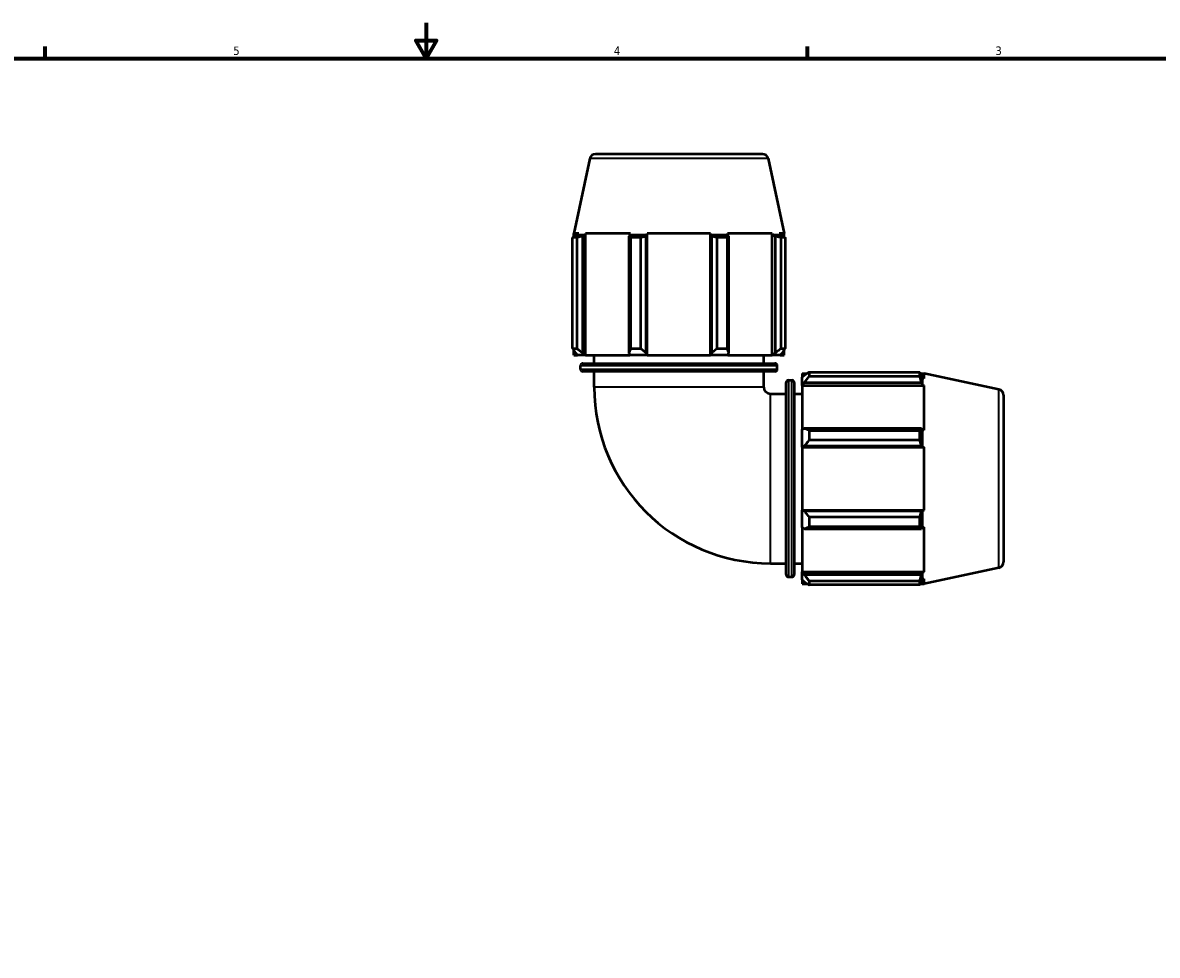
# Model space of a CAD drawing. Header units: inches. Extents: x 0.1 to 50.6, y -19.9 to 45.7.
# Tile 4 of 7: x 12.5 to 25.2, y 11 to 21.4. Entities that reach past the tile are written whole.
import ezdxf

# ---------------------------------------------------------------- set-up
doc = ezdxf.new("R2010")
doc.units = ezdxf.units.IN
doc.header["$MEASUREMENT"] = 0
for name, color, linetype, lineweight in [('Border (ANSI)', 7, 'Continuous', 70), ('Visible (ANSI)', 7, 'Continuous', 50), ('Visible Narrow (ANSI)', 7, 'Continuous', 35)]:
    doc.layers.add(name, color=color, linetype=linetype, lineweight=lineweight)
doc.styles.add('Note Text (ANSI)', font='tahoma.ttf')

# ---------------------------------------------------------------- blocks, each defined once
blk = doc.blocks.new('Borders Default Border')
at = {"layer": 'Border (ANSI)'}
for p, q in [((12.75, 21), (12.75, 21.134)), ((21.25, 21), (21.25, 21.134))]:
    blk.add_line(p, q, dxfattribs=at)
at = {"layer": 'Border (ANSI)', "flags": 128}
for points in [[(17, 21.4), (17, 21), (16.885, 21.2), (17.115, 21.2), (17, 21)], [(0.5, 1), (0.5, 21), (33.5, 21), (33.5, 1), (0.5, 1)]]:
    blk.add_lwpolyline(points, dxfattribs=at)
at = {"layer": 'Border (ANSI)', "color": 5, "true_color": 0x0000ff, "char_height": 0.0945, "attachment_point": 7, "style": 'Note Text (ANSI)'}
for s, insert in [('5', (14.847, 21.038)), ('4', (19.092, 21.04)), ('3', (23.346, 21.038))]:
    blk.add_mtext(s, dxfattribs=dict(at, insert=insert))

msp = doc.modelspace()

# ---------------------------------------------------------------- linework, layer by layer
at = {"layer": 'Visible (ANSI)'}
for p, q in [((18.823, 19.884), (18.645, 19.049)), ((18.887, 19.936), (20.747, 19.936)), ((20.811, 19.884), (20.989, 19.049)), ((18.631, 17.767), (18.631, 19.004)), ((18.677, 19.004), (18.631, 19.004)), ((18.699, 19.049), (18.645, 19.049)), ((18.645, 19.011), (18.645, 19.049)), ((18.696, 19.031), (18.663, 19.02)), ((18.677, 19.004), (18.677, 17.767)), ((18.699, 19.049), (18.696, 19.031)), ((18.774, 19.031), (18.696, 19.031)), ((18.744, 19.02), (18.774, 19.031)), ((18.744, 17.717), (18.744, 19.02)), ((18.774, 19.031), (18.777, 19.049)), ((18.777, 17.692), (18.777, 19.049)), ((19.276, 19.049), (18.777, 19.049)), ((19.274, 19.031), (19.258, 19.02)), ((19.258, 19.02), (19.258, 17.717)), ((19.276, 19.049), (19.274, 19.031)), ((19.463, 19.031), (19.274, 19.031)), ((19.28, 17.767), (19.28, 19.004)), ((19.39, 19.004), (19.28, 19.004)), ((19.39, 19.004), (19.39, 17.767)), ((19.453, 19.02), (19.463, 19.031)), ((19.453, 17.717), (19.453, 19.02)), ((19.463, 19.031), (19.464, 19.049)), ((19.464, 17.692), (19.464, 19.049)), ((20.169, 19.049), (19.464, 19.049)), ((20.169, 19.049), (20.17, 19.031)), ((20.169, 17.692), (20.169, 19.049)), ((20.17, 19.031), (20.181, 19.02)), ((20.36, 19.031), (20.17, 19.031)), ((20.181, 19.02), (20.181, 17.717)), ((20.243, 17.767), (20.243, 19.004)), ((20.353, 19.004), (20.243, 19.004)), ((20.353, 19.004), (20.353, 17.767)), ((20.856, 19.049), (20.358, 19.049)), ((20.36, 19.031), (20.358, 19.049)), ((20.375, 19.02), (20.36, 19.031)), ((20.375, 17.717), (20.375, 19.02)), ((20.856, 19.049), (20.86, 19.031)), ((20.856, 17.692), (20.856, 19.049)), ((20.86, 19.031), (20.89, 19.02)), ((20.938, 19.031), (20.86, 19.031)), ((20.89, 19.02), (20.89, 17.717)), ((20.989, 19.049), (20.934, 19.049)), ((20.938, 19.031), (20.934, 19.049)), ((20.97, 19.02), (20.938, 19.031)), ((20.957, 17.767), (20.957, 19.004)), ((21.002, 19.004), (20.957, 19.004)), ((20.989, 19.011), (20.989, 19.049)), ((21.002, 19.004), (21.002, 17.767)), ((18.631, 17.767), (18.677, 17.767)), ((18.645, 17.692), (18.645, 17.745)), ((18.663, 17.717), (18.687, 17.692)), ((18.766, 17.692), (18.744, 17.717)), ((19.258, 17.717), (19.27, 17.692)), ((19.28, 17.767), (19.39, 17.767)), ((19.461, 17.692), (19.453, 17.717)), ((20.181, 17.717), (20.173, 17.692)), ((20.243, 17.767), (20.353, 17.767)), ((20.364, 17.692), (20.375, 17.717)), ((20.89, 17.717), (20.867, 17.692)), ((20.946, 17.692), (20.97, 17.717)), ((20.957, 17.767), (21.002, 17.767)), ((20.989, 17.692), (20.989, 17.745)), ((18.645, 17.692), (18.687, 17.692)), ((18.766, 17.692), (18.687, 17.692)), ((18.747, 17.601), (20.887, 17.601)), ((18.777, 17.692), (18.766, 17.692)), ((18.777, 17.692), (19.27, 17.692)), ((18.872, 17.601), (18.872, 17.692)), ((19.461, 17.692), (19.27, 17.692)), ((19.464, 17.692), (19.461, 17.692)), ((19.464, 17.692), (20.169, 17.692)), ((20.173, 17.692), (20.169, 17.692)), ((20.364, 17.692), (20.173, 17.692)), ((20.364, 17.692), (20.856, 17.692)), ((20.762, 17.601), (20.762, 17.692)), ((20.867, 17.692), (20.856, 17.692)), ((20.946, 17.692), (20.867, 17.692)), ((20.946, 17.692), (20.989, 17.692)), ((18.721, 17.537), (18.721, 17.575)), ((20.887, 17.511), (18.747, 17.511)), ((18.872, 17.336), (18.872, 17.511)), ((20.762, 17.336), (20.762, 17.511)), ((20.913, 17.537), (20.913, 17.575)), ((21.192, 17.488), (21.192, 17.446)), ((21.192, 17.488), (21.246, 17.488)), ((21.218, 17.47), (21.192, 17.446)), ((21.268, 17.502), (21.268, 17.456)), ((21.268, 17.502), (22.504, 17.502)), ((22.504, 17.456), (22.504, 17.502)), ((22.512, 17.488), (22.55, 17.488)), ((22.532, 17.437), (22.521, 17.47)), ((23.385, 17.31), (22.55, 17.488)), ((22.55, 17.434), (22.55, 17.488)), ((21.011, 15.246), (21.011, 17.386)), ((21.038, 17.412), (21.076, 17.412)), ((21.102, 17.386), (21.102, 15.246)), ((21.192, 17.367), (21.192, 17.446)), ((21.192, 17.367), (21.218, 17.389)), ((21.192, 17.355), (21.192, 17.367)), ((21.192, 17.355), (21.192, 16.863)), ((21.192, 17.355), (22.55, 17.355)), ((21.218, 17.389), (22.521, 17.389)), ((22.504, 17.456), (21.268, 17.456)), ((22.521, 17.389), (22.532, 17.359)), ((22.532, 17.359), (22.532, 17.437)), ((22.55, 17.434), (22.532, 17.437)), ((22.532, 17.359), (22.55, 17.355)), ((22.55, 16.857), (22.55, 17.355)), ((20.837, 17.261), (21.011, 17.261)), ((21.102, 17.261), (21.192, 17.261)), ((23.437, 17.246), (23.437, 15.386)), ((21.218, 16.874), (21.192, 16.863)), ((21.192, 16.672), (21.192, 16.863)), ((22.521, 16.874), (21.218, 16.874)), ((21.268, 16.853), (21.268, 16.743)), ((21.268, 16.853), (22.504, 16.853)), ((22.504, 16.743), (22.504, 16.853)), ((22.532, 16.859), (22.521, 16.874)), ((22.532, 16.669), (22.532, 16.859)), ((22.55, 16.857), (22.532, 16.859)), ((22.504, 16.743), (21.268, 16.743)), ((21.192, 16.672), (21.218, 16.68)), ((21.192, 16.668), (21.192, 16.672)), ((21.192, 16.668), (21.192, 15.964)), ((21.192, 16.668), (22.55, 16.668)), ((21.218, 16.68), (22.521, 16.68)), ((22.521, 16.68), (22.532, 16.669)), ((22.532, 16.669), (22.55, 16.668)), ((22.55, 15.964), (22.55, 16.668)), ((21.192, 15.96), (21.192, 15.964)), ((21.192, 15.964), (22.55, 15.964)), ((21.218, 15.952), (21.192, 15.96)), ((21.192, 15.769), (21.192, 15.96)), ((22.521, 15.952), (21.218, 15.952)), ((22.532, 15.962), (22.521, 15.952)), ((22.55, 15.964), (22.532, 15.962)), ((22.532, 15.773), (22.532, 15.962)), ((21.268, 15.889), (21.268, 15.779)), ((21.268, 15.889), (22.504, 15.889)), ((22.504, 15.779), (22.504, 15.889)), ((21.192, 15.769), (21.218, 15.757)), ((21.192, 15.769), (21.192, 15.277)), ((21.218, 15.757), (22.521, 15.757)), ((22.504, 15.779), (21.268, 15.779)), ((22.521, 15.757), (22.532, 15.773)), ((22.532, 15.773), (22.55, 15.775)), ((22.55, 15.277), (22.55, 15.775)), ((20.837, 15.371), (21.011, 15.371)), ((21.102, 15.371), (21.192, 15.371)), ((23.385, 15.322), (22.55, 15.144)), ((21.038, 15.22), (21.076, 15.22)), ((21.192, 15.265), (21.192, 15.277)), ((21.192, 15.277), (22.55, 15.277)), ((21.218, 15.243), (21.192, 15.265)), ((21.192, 15.186), (21.192, 15.265)), ((21.192, 15.186), (21.218, 15.162)), ((21.192, 15.186), (21.192, 15.144)), ((22.521, 15.243), (21.218, 15.243)), ((22.532, 15.273), (22.521, 15.243)), ((22.521, 15.162), (22.532, 15.195)), ((22.55, 15.277), (22.532, 15.273)), ((22.532, 15.195), (22.532, 15.273)), ((22.532, 15.195), (22.55, 15.198)), ((22.55, 15.144), (22.55, 15.198)), ((21.192, 15.144), (21.246, 15.144)), ((21.268, 15.176), (21.268, 15.13)), ((21.268, 15.176), (22.504, 15.176)), ((22.504, 15.13), (21.268, 15.13)), ((22.504, 15.13), (22.504, 15.176)), ((22.512, 15.144), (22.55, 15.144))]:
    msp.add_line(p, q, dxfattribs=at)
for centre, radius, start, end in [((18.887, 19.87), 0.0656, 90, 168), ((20.747, 19.87), 0.0656, 12, 90), ((18.747, 17.575), 0.0262, 90, 180), ((20.887, 17.575), 0.0262, 0, 90), ((18.747, 17.537), 0.0262, 180, 270), ((20.887, 17.537), 0.0262, 270, 0), ((20.837, 17.336), 1.965, 180, 270), ((20.837, 17.336), 0.075, 180, 270), ((21.038, 17.386), 0.0262, 90, 180), ((21.076, 17.386), 0.0262, 0, 90), ((23.371, 17.246), 0.0656, 0, 78), ((23.371, 15.386), 0.0656, 282, 0), ((21.038, 15.246), 0.0262, 180, 270), ((21.076, 15.246), 0.0262, 270, 0)]:
    msp.add_arc(centre, radius, start, end, dxfattribs=at)
for points, weights in [([(18.631, 19.004), (18.648, 19.012), (18.663, 19.02)], [1, 1.00070381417, 1.00059064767]), ([(18.744, 19.02), (18.711, 19.012), (18.677, 19.004)], [1.00059064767, 1.00070381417, 1]), ([(19.28, 19.004), (19.269, 19.012), (19.258, 19.02)], [1, 1.00070381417, 1.00059064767]), ([(19.453, 19.02), (19.422, 19.012), (19.39, 19.004)], [1.00059064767, 1.00070381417, 1]), ([(20.243, 19.004), (20.211, 19.012), (20.181, 19.02)], [1, 1.00070381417, 1.00059064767]), ([(20.375, 19.02), (20.365, 19.012), (20.353, 19.004)], [1.00059064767, 1.00070381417, 1]), ([(20.957, 19.004), (20.923, 19.012), (20.89, 19.02)], [1, 1.00070381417, 1.00059064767]), ([(20.97, 19.02), (20.986, 19.012), (21.002, 19.004)], [1.00059064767, 1.00070381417, 1]), ([(18.631, 17.767), (18.648, 17.741), (18.663, 17.717)], [1.01755083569, 1.01241415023, 1.00648110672]), ([(18.744, 17.717), (18.711, 17.741), (18.677, 17.767)], [1.00648110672, 1.01241415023, 1.01755083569]), ([(19.28, 17.767), (19.269, 17.741), (19.258, 17.717)], [1.01755083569, 1.01241415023, 1.00648110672]), ([(19.453, 17.717), (19.422, 17.741), (19.39, 17.767)], [1.00648110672, 1.01241415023, 1.01755083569]), ([(20.243, 17.767), (20.211, 17.741), (20.181, 17.717)], [1.01755083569, 1.01241415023, 1.00648110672]), ([(20.375, 17.717), (20.365, 17.741), (20.353, 17.767)], [1.00648110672, 1.01241415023, 1.01755083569]), ([(20.957, 17.767), (20.923, 17.741), (20.89, 17.717)], [1.01755083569, 1.01241415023, 1.00648110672]), ([(20.97, 17.717), (20.986, 17.741), (21.002, 17.767)], [1.00648110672, 1.01241415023, 1.01755083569]), ([(21.268, 17.502), (21.242, 17.485), (21.218, 17.47)], [1.01755083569, 1.01241415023, 1.00648110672]), ([(22.504, 17.502), (22.513, 17.485), (22.521, 17.47)], [1, 1.00070381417, 1.00059064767]), ([(21.218, 17.389), (21.242, 17.422), (21.268, 17.456)], [1.00648110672, 1.01241415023, 1.01755083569]), ([(22.521, 17.389), (22.513, 17.422), (22.504, 17.456)], [1.00059064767, 1.00070381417, 1]), ([(21.268, 16.853), (21.242, 16.864), (21.218, 16.874)], [1.01755083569, 1.01241415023, 1.00648110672]), ([(22.504, 16.853), (22.513, 16.864), (22.521, 16.874)], [1, 1.00070381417, 1.00059064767]), ([(21.218, 16.68), (21.242, 16.711), (21.268, 16.743)], [1.00648110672, 1.01241415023, 1.01755083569]), ([(22.521, 16.68), (22.513, 16.711), (22.504, 16.743)], [1.00059064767, 1.00070381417, 1]), ([(21.268, 15.889), (21.242, 15.921), (21.218, 15.952)], [1.01755083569, 1.01241415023, 1.00648110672]), ([(22.504, 15.889), (22.513, 15.921), (22.521, 15.952)], [1, 1.00070381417, 1.00059064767]), ([(21.218, 15.757), (21.242, 15.768), (21.268, 15.779)], [1.00648110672, 1.01241415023, 1.01755083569]), ([(22.521, 15.757), (22.513, 15.768), (22.504, 15.779)], [1.00059064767, 1.00070381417, 1]), ([(21.268, 15.176), (21.242, 15.21), (21.218, 15.243)], [1.01755083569, 1.01241415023, 1.00648110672]), ([(22.504, 15.176), (22.513, 15.21), (22.521, 15.243)], [1, 1.00070381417, 1.00059064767]), ([(21.218, 15.162), (21.242, 15.147), (21.268, 15.13)], [1.00648110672, 1.01241415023, 1.01755083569]), ([(22.521, 15.162), (22.513, 15.147), (22.504, 15.13)], [1.00059064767, 1.00070381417, 1])]:
    msp.add_rational_spline(points, weights, degree=2, dxfattribs=at)
at = {"layer": 'Visible Narrow (ANSI)'}
for p, q in [((20.799, 19.884), (18.835, 19.884)), ((20.9, 17.575), (18.734, 17.575)), ((18.734, 17.537), (20.9, 17.537)), ((20.75, 17.336), (18.883, 17.336)), ((21.038, 17.399), (21.038, 15.233)), ((21.076, 15.233), (21.076, 17.399)), ((20.837, 15.383), (20.837, 17.249)), ((23.385, 15.334), (23.385, 17.298))]:
    msp.add_line(p, q, dxfattribs=at)

# ---------------------------------------------------------------- block references
msp.add_blockref('Borders Default Border', (0, 0))

doc.saveas('drawing.dxf')
